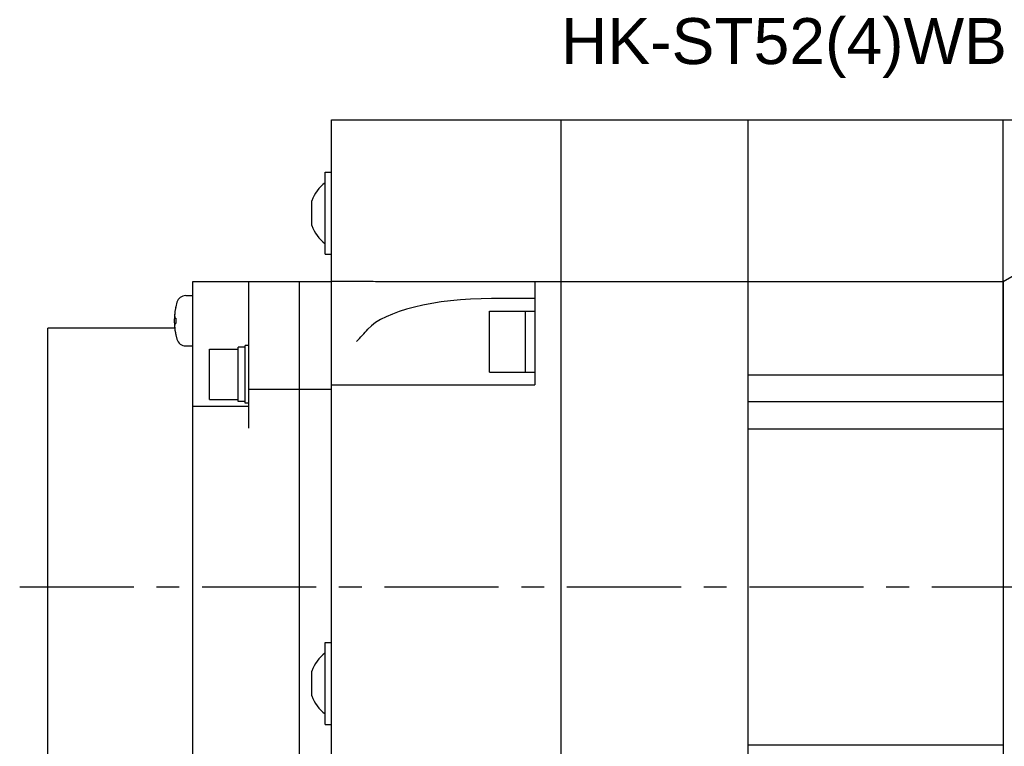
# Model space of a CAD drawing. Header units: millimetres. Extents: x 110 to 842, y 448 to 647.
# Tile 4 of 6: x 380 to 517, y 539 to 640. Entities that reach past the tile are written whole.
import ezdxf

# ---------------------------------------------------------------- set-up
doc = ezdxf.new("R2010")
doc.units = ezdxf.units.MM
doc.linetypes.add('CENTER', pattern=[50.8, 31.75, -6.35, 6.35, -6.35])
doc.layers.add('CTR', color=2, linetype='CENTER')
doc.layers.add('TEXT', color=5, linetype='Continuous')
doc.styles.get("Standard").update_dxf_attribs({"font": 'arial.ttf'})

msp = doc.modelspace()

# ---------------------------------------------------------------- linework, layer by layer
for p, q in [((423.15, 495.87), (423.15, 625.87)), ((423.15, 625.87), (533.65, 625.87)), ((455.15, 495.87), (455.15, 625.87)), ((481.15, 495.87), (481.15, 625.87)), ((516.65, 590.37), (516.65, 625.87)), ((422.25, 607.17), (422.25, 618.57)), ((422.25, 618.57), (423.15, 618.57)), ((420.4, 611.15), (420.4, 614.59)), ((422.25, 607.17), (423.15, 607.17)), ((516.65, 603.37), (521.65, 606.26)), ((403.85, 518.37), (403.85, 603.37)), ((403.85, 603.37), (423.15, 603.37)), ((411.65, 582.94), (411.65, 603.37)), ((418.65, 603.37), (418.65, 518.37)), ((423.15, 603.43), (426.64, 603.43)), ((431.09, 603.37), (516.65, 603.37)), ((451.45, 603.37), (451.45, 588.99)), ((516.65, 603.37), (516.65, 518.37)), ((402.87, 601.4), (403.85, 601.4)), ((451.45, 600.99), (445.45, 600.99)), ((401.49, 599.95), (401.49, 599.91)), ((445.15, 590.74), (445.15, 599.24)), ((445.15, 599.24), (451.45, 599.24)), ((450.15, 590.74), (450.15, 599.24)), ((401.35, 598.27), (401.49, 598.27)), ((401.49, 598.27), (401.49, 597.53)), ((383.65, 518.37), (383.65, 596.87)), ((401.31, 596.87), (383.65, 596.87)), ((401.49, 597.53), (401.35, 597.53)), ((401.49, 595.88), (401.49, 595.85)), ((402.87, 594.4), (403.85, 594.4)), ((406.15, 586.94), (406.15, 593.94)), ((406.15, 593.94), (410.15, 593.94)), ((410.15, 586.64), (410.15, 594.24)), ((411.15, 594.24), (410.15, 594.24)), ((411.15, 586.44), (411.15, 594.44)), ((411.65, 594.44), (411.15, 594.44)), ((445.15, 590.74), (451.45, 590.74)), ((481.15, 590.37), (516.65, 590.37)), ((411.65, 588.37), (423.15, 588.37)), ((423.15, 588.99), (451.45, 588.99)), ((406.15, 586.94), (410.15, 586.94)), ((411.65, 585.94), (403.85, 585.94)), ((411.15, 586.64), (410.15, 586.64)), ((411.65, 586.44), (411.15, 586.44)), ((516.65, 586.62), (481.15, 586.62)), ((481.15, 582.87), (516.65, 582.87)), ((516.65, 582.87), (516.65, 538.87)), ((422.25, 541.71), (422.25, 553.11)), ((422.25, 553.11), (423.15, 553.11)), ((420.4, 545.69), (420.4, 549.13)), ((422.25, 541.71), (423.15, 541.71)), ((481.15, 538.87), (516.65, 538.87))]:
    msp.add_line(p, q)
for centre, radius, start, end in [((425.41, 612.87), 5.29, 126.6075, 161.0421), ((425.41, 612.87), 5.29, 198.9579, 233.3925), ((410.25, 597.9), 9, 163.3985, 196.6015), ((402.87, 600.1), 1.3, 90, 163.3985), ((410.25, 597.9), 8.99, 167.0426, 171.8394), ((410.25, 597.9), 8.99, 188.1606, 192.9574), ((-14.82, 998.7), 598.22, 317.55798, 317.78286), ((402.87, 595.7), 1.3, 196.6015, 270), ((425.41, 547.41), 5.29, 126.6075, 161.0421), ((425.41, 547.41), 5.29, 198.9579, 233.3925)]:
    msp.add_arc(centre, radius, start, end)
for centre, major_axis, start_param, end_param in [((431.09, 615.19), (35.46, 0), -1.65185, -1.570796), ((445.45, 594.99), (18, 0), 1.570796, 2.848089)]:
    msp.add_ellipse(centre, major_axis=major_axis, ratio=0.333333, start_param=start_param, end_param=end_param)
for points, knots in [([(426.64, 603.43), (426.91, 603.43), (427.43, 603.43), (427.96, 603.42), (428.22, 603.41)], [0, 0, 0, 0, 0.506536, 1, 1, 1, 1]), ([(401.35, 599.17), (401.35, 599.16), (401.35, 599.15), (401.35, 599.13), (401.34, 599.11), (401.34, 599.1), (401.34, 599.1), (401.34, 599.09), (401.34, 599.09), (401.34, 599.09), (401.34, 599.08), (401.34, 599.07), (401.34, 599.06), (401.34, 599.04), (401.33, 599.02), (401.33, 599), (401.33, 598.99), (401.33, 598.99), (401.33, 598.98), (401.33, 598.98), (401.33, 598.98), (401.33, 598.97), (401.33, 598.96), (401.33, 598.95), (401.33, 598.93), (401.33, 598.92), (401.33, 598.92), (401.32, 598.91), (401.32, 598.91), (401.32, 598.9), (401.32, 598.9), (401.32, 598.9), (401.32, 598.9), (401.32, 598.89), (401.32, 598.88), (401.32, 598.87), (401.32, 598.86), (401.32, 598.84), (401.32, 598.82), (401.32, 598.81), (401.32, 598.8), (401.32, 598.8), (401.32, 598.79), (401.32, 598.79), (401.32, 598.79), (401.32, 598.78), (401.31, 598.77), (401.31, 598.75), (401.31, 598.74), (401.31, 598.73), (401.31, 598.72), (401.31, 598.72), (401.31, 598.72), (401.31, 598.71), (401.31, 598.71), (401.31, 598.7), (401.31, 598.69), (401.31, 598.68), (401.31, 598.66), (401.31, 598.63), (401.31, 598.61), (401.31, 598.6)], [0, 0, 0, 0, 0.0625, 0.09375, 0.125, 0.140625, 0.15625, 0.164062, 0.167969, 0.171875, 0.179688, 0.1875, 0.21875, 0.25, 0.28125, 0.3125, 0.320312, 0.328125, 0.332031, 0.335938, 0.34375, 0.359375, 0.375, 0.40625, 0.4375, 0.453125, 0.46875, 0.484375, 0.492188, 0.496094, 0.5, 0.503906, 0.507812, 0.515625, 0.53125, 0.546875, 0.5625, 0.59375, 0.625, 0.640625, 0.65625, 0.664062, 0.667969, 0.671875, 0.679688, 0.6875, 0.71875, 0.75, 0.78125, 0.796875, 0.8125, 0.820312, 0.828125, 0.832031, 0.835938, 0.84375, 0.859375, 0.875, 0.90625, 0.9375, 1, 1, 1, 1]), ([(401.31, 598.6), (401.31, 598.59), (401.31, 598.58), (401.31, 598.57), (401.31, 598.56), (401.31, 598.55), (401.31, 598.55), (401.31, 598.55), (401.31, 598.54), (401.31, 598.53), (401.31, 598.52), (401.31, 598.51), (401.31, 598.5), (401.32, 598.49), (401.32, 598.49), (401.32, 598.48), (401.32, 598.48), (401.32, 598.47), (401.32, 598.47), (401.32, 598.46), (401.32, 598.45), (401.32, 598.45), (401.32, 598.44), (401.32, 598.44), (401.32, 598.44), (401.32, 598.43), (401.32, 598.43), (401.32, 598.42), (401.33, 598.41), (401.33, 598.4), (401.33, 598.39), (401.33, 598.38), (401.33, 598.38), (401.33, 598.38), (401.33, 598.37), (401.33, 598.36), (401.33, 598.36), (401.34, 598.35), (401.34, 598.34), (401.34, 598.33), (401.34, 598.33), (401.34, 598.33), (401.34, 598.32), (401.34, 598.31), (401.34, 598.3), (401.35, 598.29), (401.35, 598.27), (401.35, 598.27)], [0, 0, 0, 0, 0.0625, 0.125, 0.140625, 0.15625, 0.164062, 0.171875, 0.1875, 0.21875, 0.25, 0.28125, 0.3125, 0.328125, 0.335938, 0.34375, 0.359375, 0.375, 0.40625, 0.4375, 0.46875, 0.484375, 0.492188, 0.5, 0.507812, 0.515625, 0.53125, 0.5625, 0.59375, 0.625, 0.640625, 0.65625, 0.664062, 0.671875, 0.6875, 0.71875, 0.75, 0.78125, 0.8125, 0.828125, 0.835938, 0.84375, 0.859375, 0.875, 0.90625, 0.9375, 1, 1, 1, 1]), ([(401.35, 597.53), (401.35, 597.52), (401.35, 597.51), (401.34, 597.49), (401.34, 597.49), (401.34, 597.48), (401.34, 597.48), (401.34, 597.48), (401.34, 597.47), (401.34, 597.46), (401.34, 597.45), (401.33, 597.44), (401.33, 597.43), (401.33, 597.42), (401.33, 597.42), (401.33, 597.41), (401.33, 597.41), (401.33, 597.4), (401.33, 597.4), (401.33, 597.39), (401.33, 597.38), (401.32, 597.37), (401.32, 597.37), (401.32, 597.37), (401.32, 597.37), (401.32, 597.36), (401.32, 597.36), (401.32, 597.35), (401.32, 597.33), (401.32, 597.33), (401.32, 597.32), (401.32, 597.31), (401.32, 597.31), (401.32, 597.31), (401.32, 597.3), (401.31, 597.29), (401.31, 597.28), (401.31, 597.28), (401.31, 597.27), (401.31, 597.26), (401.31, 597.26), (401.31, 597.26), (401.31, 597.25), (401.31, 597.24), (401.31, 597.23), (401.31, 597.21), (401.31, 597.2), (401.31, 597.19)], [0, 0, 0, 0, 0.0625, 0.125, 0.140625, 0.15625, 0.164062, 0.171875, 0.1875, 0.21875, 0.25, 0.28125, 0.3125, 0.328125, 0.335938, 0.34375, 0.359375, 0.375, 0.40625, 0.4375, 0.46875, 0.484375, 0.492188, 0.5, 0.507812, 0.515625, 0.53125, 0.5625, 0.59375, 0.625, 0.640625, 0.65625, 0.664062, 0.671875, 0.6875, 0.71875, 0.75, 0.78125, 0.8125, 0.828125, 0.835938, 0.84375, 0.859375, 0.875, 0.90625, 0.9375, 1, 1, 1, 1]), ([(401.31, 597.19), (401.31, 597.18), (401.31, 597.17), (401.31, 597.15), (401.31, 597.14), (401.31, 597.13), (401.31, 597.12), (401.31, 597.11), (401.31, 597.11), (401.31, 597.11), (401.31, 597.1), (401.31, 597.09), (401.31, 597.08), (401.31, 597.06), (401.31, 597.04), (401.31, 597.02), (401.32, 597.01), (401.32, 597.01), (401.32, 597.01), (401.32, 597), (401.32, 597), (401.32, 596.99), (401.32, 596.98), (401.32, 596.97), (401.32, 596.96), (401.32, 596.95), (401.32, 596.94), (401.32, 596.93), (401.32, 596.93), (401.32, 596.93), (401.32, 596.92), (401.32, 596.92), (401.32, 596.92), (401.32, 596.91), (401.32, 596.9), (401.32, 596.89), (401.33, 596.88), (401.33, 596.86), (401.33, 596.85), (401.33, 596.83), (401.33, 596.82), (401.33, 596.82), (401.33, 596.81), (401.33, 596.81), (401.33, 596.81), (401.33, 596.8), (401.33, 596.79), (401.33, 596.78), (401.34, 596.76), (401.34, 596.75), (401.34, 596.75), (401.34, 596.74), (401.34, 596.74), (401.34, 596.74), (401.34, 596.73), (401.34, 596.73), (401.34, 596.72), (401.34, 596.7), (401.34, 596.68), (401.35, 596.65), (401.35, 596.63), (401.35, 596.62)], [0, 0, 0, 0, 0.0625, 0.09375, 0.125, 0.140625, 0.15625, 0.164062, 0.167969, 0.171875, 0.179688, 0.1875, 0.21875, 0.25, 0.28125, 0.3125, 0.320312, 0.328125, 0.332031, 0.335938, 0.34375, 0.359375, 0.375, 0.40625, 0.4375, 0.453125, 0.46875, 0.484375, 0.492188, 0.496094, 0.5, 0.503906, 0.507812, 0.515625, 0.53125, 0.546875, 0.5625, 0.59375, 0.625, 0.640625, 0.65625, 0.664062, 0.667969, 0.671875, 0.679688, 0.6875, 0.71875, 0.75, 0.78125, 0.796875, 0.8125, 0.820312, 0.828125, 0.832031, 0.835938, 0.84375, 0.859375, 0.875, 0.90625, 0.9375, 1, 1, 1, 1])]:
    msp.add_open_spline(points, degree=3, knots=knots)
at = {"layer": 'CTR', "ltscale": 0.5}
msp.add_line((379.74, 560.87), (592.57, 560.87), dxfattribs=at)

# ---------------------------------------------------------------- texts
at = {"layer": 'TEXT', "insert": (486.15, 635.87), "char_height": 6.4, "attachment_point": 5}
msp.add_mtext_dynamic_manual_height_columns('\\A1;HK-ST52(4)WB', width=39.75, gutter_width=12.5, heights=[0], dxfattribs=at)

doc.saveas('drawing.dxf')
